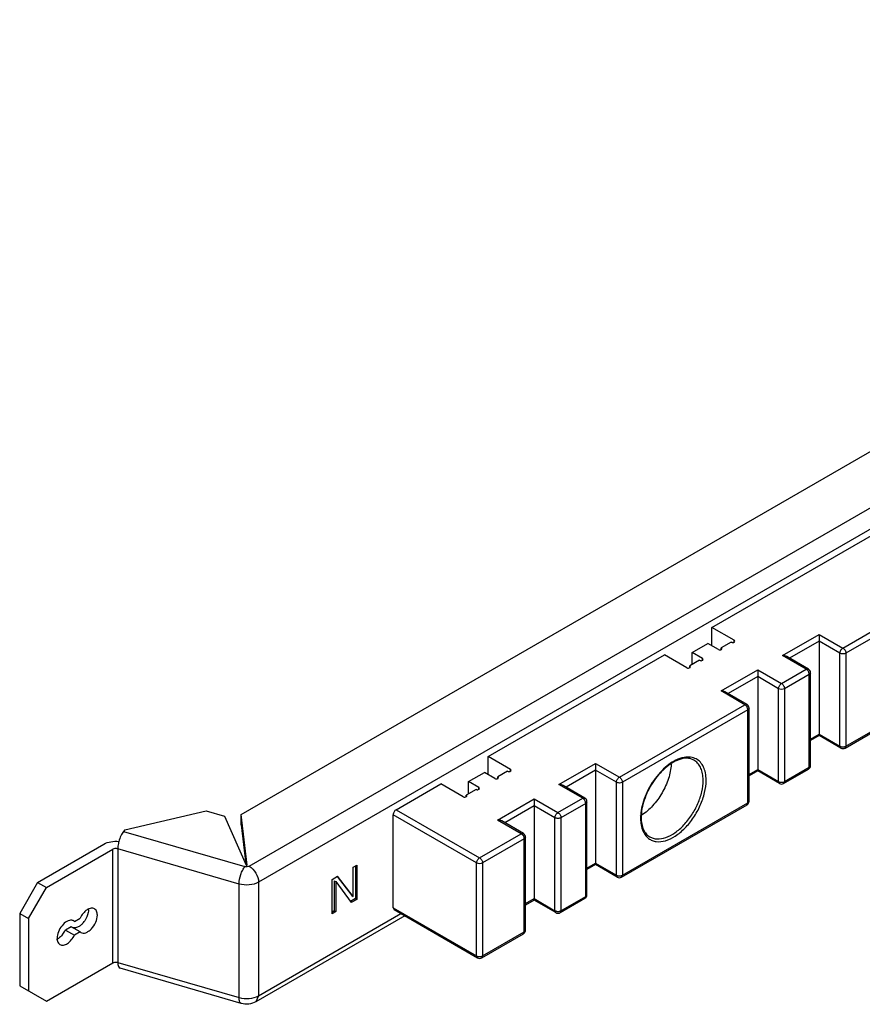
# Model space of a CAD drawing. Header units: millimetres. Extents: x 61 to 470, y 241 to 500.
# Tile 1 of 2: x 61 to 260, y 241 to 474. Entities that reach past the tile are written whole.
import ezdxf

# ---------------------------------------------------------------- set-up
doc = ezdxf.new("R2010")
doc.units = ezdxf.units.MM
doc.header["$LTSCALE"] = 48.13141
doc.layers.get('0').update_dxf_attribs({"linetype": 'CONTINUOUS'})

msp = doc.modelspace()

# ---------------------------------------------------------------- linework, layer by layer
at = {"color": 7, "linetype": 'Continuous'}
for p, q in [((113.1, 285.63), (439.73, 474.2)), ((115.04, 273.36), (460.97, 473.08)), ((463.17, 469.28), (117.24, 269.56)), ((224.76, 330.01), (266.55, 354.13)), ((255.87, 325.11), (285.64, 342.3)), ((286.35, 341.07), (256.58, 323.88)), ((230.06, 326.95), (224.76, 330.01)), ((224.76, 325.68), (224.76, 330.01)), ((241.52, 323.35), (250.21, 328.37)), ((250.21, 328.37), (255.87, 325.11)), ((250.21, 328.37), (250.21, 304.36)), ((220.09, 324.05), (223.84, 326.21)), ((226.31, 324.78), (223.84, 326.21)), ((229.35, 326.54), (227.02, 325.19)), ((227.17, 324.99), (227.02, 325.19)), ((227.02, 324.84), (227.02, 325.19)), ((230.21, 326.74), (230.06, 326.95)), ((230.06, 326.59), (230.06, 326.95)), ((250.21, 326.74), (243.22, 322.71)), ((255.16, 323.88), (250.21, 326.74)), ((171.72, 299.39), (213.51, 323.52)), ((218.82, 320.45), (213.51, 323.52)), ((222.57, 322.62), (220.09, 324.05)), ((220.09, 321.19), (220.09, 324.05)), ((222.71, 322.41), (222.57, 322.62)), ((222.57, 322.26), (222.57, 322.62)), ((247.17, 320.09), (241.52, 323.35)), ((247.67, 320.14), (242.52, 323.11)), ((255.16, 301.84), (255.16, 323.88)), ((256.58, 323.88), (256.58, 301.84)), ((221.86, 322.21), (219.53, 320.86)), ((219.67, 320.66), (219.53, 320.86)), ((219.53, 320.51), (219.53, 320.86)), ((241.3, 316.7), (247.17, 320.09)), ((247.17, 320.09), (247.67, 320.14)), ((226.95, 314.94), (235.65, 319.96)), ((235.65, 318.33), (228.66, 314.3)), ((235.65, 319.96), (241.3, 316.7)), ((235.65, 319.96), (235.65, 295.95)), ((240.6, 315.47), (235.65, 318.33)), ((247.88, 318.86), (242.01, 315.47)), ((248.17, 319.27), (247.88, 318.86)), ((247.88, 296.82), (247.88, 318.86)), ((248.17, 297.22), (248.17, 319.27)), ((256.37, 301.38), (286.14, 318.57)), ((256.58, 301.84), (286.35, 319.02)), ((240.6, 293.43), (240.6, 315.47)), ((242.01, 315.47), (242.01, 293.43)), ((232.61, 311.68), (226.95, 314.94)), ((233.11, 311.73), (227.95, 314.7)), ((202.84, 294.49), (232.61, 311.68)), ((232.61, 311.68), (233.11, 311.73)), ((233.61, 310.86), (233.31, 310.45)), ((233.61, 288.81), (233.61, 310.86)), ((233.31, 310.45), (203.54, 293.27)), ((233.31, 288.41), (233.31, 310.45)), ((248.17, 303.52), (250.21, 304.7)), ((250.21, 304.36), (248.17, 303.18)), ((250.21, 304.7), (255.16, 301.84)), ((250.21, 304.37), (250.21, 304.36)), ((255.37, 301.38), (250.21, 304.36)), ((255.37, 301.38), (255.16, 301.84)), ((256.58, 301.84), (256.37, 301.38)), ((177.03, 296.33), (171.72, 299.39)), ((171.72, 295.06), (171.72, 299.39)), ((188.48, 292.73), (197.18, 297.76)), ((197.18, 297.76), (202.84, 294.49)), ((197.18, 297.76), (197.18, 273.74)), ((242.01, 293.43), (247.88, 296.82)), ((247.67, 296.36), (247.88, 296.82)), ((247.88, 296.82), (248.17, 297.22)), ((167.06, 293.43), (170.81, 295.59)), ((173.28, 294.16), (170.81, 295.59)), ((176.32, 295.92), (173.99, 294.57)), ((174.13, 294.37), (173.99, 294.57)), ((173.99, 294.22), (173.99, 294.57)), ((177.17, 296.12), (177.03, 296.33)), ((177.03, 295.97), (177.03, 296.33)), ((197.18, 296.12), (190.19, 292.09)), ((202.13, 293.27), (197.18, 296.12)), ((233.61, 295.11), (235.65, 296.29)), ((235.65, 295.95), (233.61, 294.77)), ((235.65, 296.29), (240.6, 293.43)), ((235.65, 295.96), (235.65, 295.95)), ((240.8, 292.97), (235.65, 295.95)), ((241.8, 292.97), (247.67, 296.36)), ((149.88, 286.77), (160.48, 292.9)), ((165.79, 289.84), (160.48, 292.9)), ((169.53, 292), (167.06, 293.43)), ((167.06, 290.57), (167.06, 293.43)), ((194.14, 289.47), (188.48, 292.73)), ((194.64, 289.52), (189.48, 292.5)), ((202.13, 271.22), (202.13, 293.27)), ((203.54, 293.27), (203.54, 271.22)), ((240.8, 292.97), (240.6, 293.43)), ((242.01, 293.43), (241.8, 292.97)), ((168.83, 291.59), (166.49, 290.24)), ((166.64, 290.04), (166.49, 290.24)), ((166.49, 289.89), (166.49, 290.24)), ((169.68, 291.8), (169.53, 292)), ((169.53, 291.65), (169.53, 292)), ((173.92, 284.32), (182.61, 289.35)), ((182.61, 287.71), (175.62, 283.68)), ((182.61, 289.35), (188.27, 286.08)), ((182.61, 289.35), (182.61, 265.33)), ((187.56, 284.86), (182.61, 287.71)), ((188.27, 286.08), (194.14, 289.47)), ((194.85, 288.24), (188.98, 284.86)), ((194.14, 289.47), (194.64, 289.52)), ((195.14, 288.65), (194.85, 288.24)), ((194.85, 266.2), (194.85, 288.24)), ((195.14, 266.61), (195.14, 288.65)), ((203.34, 270.76), (233.11, 287.95)), ((203.54, 271.22), (233.31, 288.41)), ((233.11, 287.95), (233.31, 288.41)), ((233.31, 288.41), (233.61, 288.81)), ((85.55, 281.97), (104.79, 286.53)), ((104.79, 286.53), (109.18, 285.26)), ((109.18, 285.26), (114.32, 273.62)), ((114.55, 273.64), (113.1, 285.63)), ((113.1, 283.18), (113.1, 285.63)), ((168.97, 274.12), (149.17, 285.55)), ((149.17, 263.5), (149.17, 285.55)), ((149.88, 286.77), (169.67, 275.34)), ((113.1, 283.18), (114.23, 273.82)), ((179.57, 281.06), (173.92, 284.32)), ((180.07, 281.11), (174.92, 284.09)), ((187.56, 262.81), (187.56, 284.86)), ((188.98, 284.86), (188.98, 262.81)), ((85.55, 281.97), (85.23, 281.61)), ((85.23, 281.61), (114, 273.26)), ((169.67, 275.34), (179.57, 281.06)), ((179.57, 281.06), (180.07, 281.11)), ((64.81, 269.51), (80.56, 278.6)), ((180.28, 279.83), (170.38, 274.12)), ((180.57, 280.24), (180.28, 279.83)), ((180.28, 257.79), (180.28, 279.83)), ((180.57, 258.2), (180.57, 280.24)), ((66.93, 268.28), (82.68, 277.38)), ((82.68, 250.43), (82.68, 277.38)), ((83.84, 277.48), (83.84, 250.54)), ((112.61, 269.13), (83.84, 277.48)), ((139.68, 273.13), (140.57, 273.64)), ((140.21, 273.44), (140.21, 265.68)), ((140.57, 273.64), (140.57, 265.48)), ((168.97, 252.07), (168.97, 274.12)), ((170.38, 274.12), (170.38, 252.07)), ((195.14, 272.9), (197.18, 274.08)), ((197.18, 273.74), (195.14, 272.56)), ((197.18, 274.08), (202.13, 271.22)), ((197.18, 273.76), (197.18, 273.74)), ((202.34, 270.76), (197.18, 273.74)), ((134.67, 270.24), (136, 271.01)), ((139.68, 266.18), (136, 271.01)), ((139.68, 266.18), (139.68, 273.13)), ((202.34, 270.76), (202.13, 271.22)), ((203.54, 271.22), (203.34, 270.76)), ((64.81, 269.51), (60.57, 262.16)), ((64.81, 269.51), (66.93, 268.28)), ((112.61, 242.19), (112.61, 269.13)), ((117.24, 269.56), (117.24, 242.62)), ((134.67, 262.07), (134.67, 270.24)), ((135.2, 269.91), (135.56, 269.71)), ((135.2, 269.91), (135.2, 262.79)), ((135.56, 269.71), (139.24, 264.71)), ((135.56, 269.71), (135.56, 262.59)), ((135.87, 270.91), (139.33, 266.39)), ((62.69, 260.93), (66.93, 268.28)), ((139.33, 266.39), (139.68, 266.18)), ((194.85, 266.2), (195.14, 266.61)), ((140.21, 265.68), (139.06, 265.02)), ((140.57, 265.48), (139.24, 264.71)), ((140.21, 265.68), (140.57, 265.48)), ((180.57, 264.49), (182.61, 265.67)), ((182.61, 265.33), (180.57, 264.15)), ((182.61, 265.67), (187.56, 262.81)), ((182.61, 265.35), (182.61, 265.33)), ((187.77, 262.35), (182.61, 265.33)), ((188.77, 262.35), (194.64, 265.74)), ((188.98, 262.81), (194.85, 266.2)), ((194.64, 265.74), (194.85, 266.2)), ((60.57, 262.16), (60.57, 245.01)), ((60.57, 262.16), (62.69, 260.93)), ((78.5, 263.12), (78.31, 263.25)), ((117.24, 242.62), (151, 262.11)), ((135.2, 262.79), (134.67, 262.48)), ((135.56, 262.59), (134.67, 262.07)), ((135.2, 262.79), (135.56, 262.59)), ((149.17, 263.5), (168.97, 252.07)), ((149.17, 263.5), (149.38, 263.05)), ((149.38, 263.05), (169.17, 251.62)), ((187.77, 262.35), (187.56, 262.81)), ((188.98, 262.81), (188.77, 262.35)), ((62.69, 260.93), (62.69, 243.79)), ((73.55, 260.26), (73.36, 260.4)), ((73.55, 260.26), (74.88, 261.03)), ((151.9, 261.59), (116.59, 241.2)), ((72.76, 258.99), (71.43, 258.22)), ((71.43, 258.22), (73.55, 257)), ((74.88, 257.76), (72.76, 258.99)), ((74.88, 257.76), (73.55, 257)), ((74.88, 257.76), (75.07, 257.63)), ((170.17, 251.62), (180.07, 257.33)), ((170.38, 252.07), (180.28, 257.79)), ((180.07, 257.33), (180.28, 257.79)), ((180.28, 257.79), (180.57, 258.2)), ((69.93, 254.91), (70.12, 254.77)), ((66.93, 241.34), (82.68, 250.43)), ((83.84, 250.54), (112.61, 242.19)), ((169.17, 251.62), (168.97, 252.07)), ((170.38, 252.07), (170.17, 251.62)), ((113.14, 240.81), (84.37, 249.16)), ((60.57, 245.01), (66.93, 241.34)), ((117.24, 242.62), (116.59, 241.2))]:
    msp.add_line(p, q, dxfattribs=at)
for centre, radius, start, end in [((247.17, 319.27), 1, 0, 60.0006), ((232.61, 310.86), 1, 0, 60.0006), ((255.87, 302.25), 1, 240.0006, 299.9999), ((219.37, 292.64), 6.65, 103.8789, 105.1313), ((247.17, 297.22), 1, 299.9999, 360), ((213.28, 293.72), 9.43, 359.9738, 3.223), ((213.53, 293.72), 9.88, 359.9738, 3.223), ((241.3, 293.84), 1, 240.0006, 299.9999), ((194.14, 288.65), 1, 0, 60.0006), ((232.61, 288.81), 1, 299.9999, 360), ((202.52, 294.21), 10.38, 300.4419, 302.5896), ((218.33, 284.73), 10.47, 178.8931, 179.9965), ((217.9, 284.73), 10.04, 179.9885, 182.1312), ((217.42, 284.71), 9.56, 182.1398, 183.2468), ((179.57, 280.24), 1, 0, 60.0006), ((213.73, 284.01), 5.79, 200.8092, 201.2939), ((202.84, 271.63), 1, 240.0006, 299.9999), ((194.14, 266.61), 1, 299.9999, 360), ((73.98, 262.99), 2.89, 359.9796, 3.1546), ((188.27, 263.22), 1, 240.0006, 299.9999), ((72.82, 259.45), 1.1, 60.0754, 65.8402), ((71.5, 263.42), 5.41, 320.6663, 326.3347), ((66.42, 260.66), 5.57, 322.1651, 334.0824), ((179.57, 258.2), 1, 299.9999, 360), ((68.32, 258.35), 2.55, 291.6494, 296.2897), ((169.67, 252.48), 1, 240.0006, 299.9999)]:
    msp.add_arc(centre, radius, start, end, dxfattribs=at)
for points, knots in [([(226.31, 324.78), (226.43, 324.71), (226.7, 324.67), (226.97, 324.74), (227.07, 324.81)], [0, 0, 0, 0, 0.51102, 1, 1, 1, 1]), ([(227.07, 324.81), (227.08, 324.83), (227.13, 324.87), (227.17, 324.94), (227.17, 324.99)], [0, 0, 0, 0, 0.284562, 1, 1, 1, 1]), ([(229.35, 326.54), (229.43, 326.49), (229.62, 326.44), (229.93, 326.45), (230.21, 326.61), (230.21, 326.74)], [0, 0, 0, 0, 0.277733, 0.577391, 1, 1, 1, 1]), ([(255.16, 323.88), (255.16, 324.13), (255.33, 324.6), (255.66, 324.99), (255.87, 325.11)], [0, 0, 0, 0, 0.500002, 1, 1, 1, 1]), ([(255.87, 325.11), (256.08, 324.99), (256.41, 324.6), (256.58, 324.13), (256.58, 323.88)], [0, 0, 0, 0, 0.499999, 1, 1, 1, 1]), ([(221.86, 322.21), (221.94, 322.16), (222.12, 322.12), (222.43, 322.12), (222.71, 322.28), (222.71, 322.41)], [0, 0, 0, 0, 0.277733, 0.577391, 1, 1, 1, 1]), ([(242.52, 323.11), (242.44, 323.16), (242.13, 323.3), (241.78, 323.35), (241.52, 323.35)], [0, 0, 0, 0, 0.24463, 1, 1, 1, 1]), ([(256.58, 323.88), (256.37, 323.76), (255.87, 323.67), (255.37, 323.76), (255.16, 323.88)], [0, 0, 0, 0, 0.499999, 1, 1, 1, 1]), ([(218.82, 320.45), (218.93, 320.39), (219.2, 320.34), (219.47, 320.41), (219.57, 320.49)], [0, 0, 0, 0, 0.51102, 1, 1, 1, 1]), ([(219.57, 320.49), (219.59, 320.5), (219.64, 320.54), (219.67, 320.61), (219.67, 320.66)], [0, 0, 0, 0, 0.284562, 1, 1, 1, 1]), ([(247.4, 319.91), (247.38, 319.93), (247.31, 319.99), (247.23, 320.05), (247.17, 320.09)], [0, 0, 0, 0, 0.262955, 1, 1, 1, 1]), ([(247.67, 319.56), (247.62, 319.66), (247.53, 319.78), (247.43, 319.89), (247.4, 319.91)], [0, 0, 0, 0, 0.756953, 1, 1, 1, 1]), ([(247.84, 319.15), (247.83, 319.18), (247.79, 319.33), (247.73, 319.46), (247.67, 319.56)], [0, 0, 0, 0, 0.243047, 1, 1, 1, 1]), ([(247.88, 318.86), (247.88, 318.88), (247.88, 318.98), (247.86, 319.08), (247.84, 319.15)], [0, 0, 0, 0, 0.236441, 1, 1, 1, 1]), ([(240.6, 315.47), (240.6, 315.72), (240.76, 316.19), (241.09, 316.58), (241.3, 316.7)], [0, 0, 0, 0, 0.500002, 1, 1, 1, 1]), ([(242.01, 315.47), (241.8, 315.35), (241.3, 315.26), (240.81, 315.35), (240.6, 315.47)], [0, 0, 0, 0, 0.499999, 1, 1, 1, 1]), ([(241.3, 316.7), (241.51, 316.58), (241.85, 316.19), (242.01, 315.72), (242.01, 315.47)], [0, 0, 0, 0, 0.499999, 1, 1, 1, 1]), ([(227.95, 314.7), (227.88, 314.75), (227.56, 314.89), (227.21, 314.94), (226.95, 314.94)], [0, 0, 0, 0, 0.24463, 1, 1, 1, 1]), ([(232.84, 311.5), (232.82, 311.52), (232.75, 311.58), (232.67, 311.64), (232.61, 311.68)], [0, 0, 0, 0, 0.262955, 1, 1, 1, 1]), ([(233.11, 311.15), (233.05, 311.25), (232.96, 311.37), (232.86, 311.48), (232.84, 311.5)], [0, 0, 0, 0, 0.756953, 1, 1, 1, 1]), ([(233.28, 310.74), (233.27, 310.77), (233.23, 310.92), (233.16, 311.05), (233.11, 311.15)], [0, 0, 0, 0, 0.243047, 1, 1, 1, 1]), ([(233.31, 310.45), (233.31, 310.47), (233.31, 310.57), (233.29, 310.67), (233.28, 310.74)], [0, 0, 0, 0, 0.236441, 1, 1, 1, 1]), ([(255.16, 301.84), (255.18, 301.83), (255.27, 301.78), (255.36, 301.75), (255.43, 301.73)], [0, 0, 0, 0, 0.23644, 1, 1, 1, 1]), ([(255.43, 301.73), (255.46, 301.72), (255.61, 301.68), (255.76, 301.67), (255.87, 301.67)], [0, 0, 0, 0, 0.243047, 1, 1, 1, 1]), ([(255.87, 301.67), (255.98, 301.67), (256.13, 301.68), (256.28, 301.72), (256.31, 301.73)], [0, 0, 0, 0, 0.756953, 1, 1, 1, 1]), ([(256.31, 301.73), (256.34, 301.73), (256.43, 301.76), (256.52, 301.8), (256.58, 301.84)], [0, 0, 0, 0, 0.262956, 1, 1, 1, 1]), ([(217.64, 299.06), (216.36, 298.71), (214.5, 297.61), (212.41, 295.61), (210.41, 293.08), (208.57, 289.55), (207.89, 286.43), (207.86, 284.93)], [0, 0, 0, 0, 0.218827, 0.345901, 0.480189, 0.752215, 1, 1, 1, 1]), ([(220.77, 298.94), (220.33, 299.13), (219.31, 299.35), (218.29, 299.22), (217.78, 299.09)], [0, 0, 0, 0, 0.474818, 1, 1, 1, 1]), ([(220.53, 298.52), (220.3, 298.66), (219.77, 298.88), (218.53, 299.05), (216.96, 298.73), (215.21, 297.85), (212.99, 296.17), (210.57, 293.28), (208.6, 289.26), (208, 286.33), (208, 284.94)], [0, 0, 0, 0, 0.039463, 0.0814, 0.177851, 0.264101, 0.361258, 0.577453, 0.800128, 1, 1, 1, 1]), ([(215.13, 297.56), (215.07, 296.41), (214.57, 294.02), (213.06, 290.67), (210.9, 287.69), (209.08, 286.08), (208.11, 285.46)], [0, 0, 0, 0, 0.239354, 0.500457, 0.761334, 1, 1, 1, 1]), ([(222.69, 294.25), (222.67, 294.72), (222.54, 295.62), (222.11, 296.85), (221.45, 297.85), (220.85, 298.34), (220.53, 298.52)], [0, 0, 0, 0, 0.285961, 0.543997, 0.778675, 1, 1, 1, 1]), ([(223.4, 294.27), (223.37, 294.81), (223.22, 295.83), (222.7, 297.21), (221.88, 298.29), (221.15, 298.77), (220.77, 298.94)], [0, 0, 0, 0, 0.287687, 0.54483, 0.777897, 1, 1, 1, 1]), ([(174.04, 294.2), (174.05, 294.21), (174.1, 294.25), (174.13, 294.32), (174.13, 294.37)], [0, 0, 0, 0, 0.284562, 1, 1, 1, 1]), ([(176.32, 295.92), (176.4, 295.87), (176.59, 295.83), (176.89, 295.83), (177.17, 295.99), (177.17, 296.12)], [0, 0, 0, 0, 0.277733, 0.577391, 1, 1, 1, 1]), ([(202.13, 293.27), (202.13, 293.51), (202.3, 293.99), (202.63, 294.37), (202.84, 294.49)], [0, 0, 0, 0, 0.500002, 1, 1, 1, 1]), ([(202.84, 294.49), (203.05, 294.37), (203.38, 293.99), (203.54, 293.51), (203.54, 293.27)], [0, 0, 0, 0, 0.499999, 1, 1, 1, 1]), ([(173.28, 294.16), (173.4, 294.1), (173.67, 294.05), (173.94, 294.12), (174.04, 294.2)], [0, 0, 0, 0, 0.51102, 1, 1, 1, 1]), ([(189.48, 292.5), (189.41, 292.54), (189.1, 292.68), (188.74, 292.73), (188.48, 292.73)], [0, 0, 0, 0, 0.24463, 1, 1, 1, 1]), ([(203.54, 293.27), (203.33, 293.14), (202.84, 293.05), (202.34, 293.14), (202.13, 293.27)], [0, 0, 0, 0, 0.499999, 1, 1, 1, 1]), ([(209.78, 279.93), (210.04, 279.74), (210.61, 279.42), (211.96, 279.08), (213.92, 279.33), (216.25, 280.49), (218.51, 282.39), (220.51, 284.87), (222.1, 287.73), (223.14, 290.71), (223.41, 292.75), (223.41, 293.71)], [0, 0, 0, 0, 0.043036, 0.087152, 0.184462, 0.299958, 0.433014, 0.577966, 0.726574, 0.869882, 1, 1, 1, 1]), ([(210.03, 280.33), (210.29, 280.18), (210.86, 279.95), (212.16, 279.76), (214, 280.12), (216.16, 281.3), (218.24, 283.14), (220.07, 285.49), (221.52, 288.16), (222.46, 290.93), (222.71, 292.82), (222.71, 293.71)], [0, 0, 0, 0, 0.042879, 0.087528, 0.186935, 0.30425, 0.437978, 0.582387, 0.72961, 0.871254, 1, 1, 1, 1]), ([(240.6, 293.43), (240.62, 293.42), (240.7, 293.37), (240.79, 293.34), (240.86, 293.32)], [0, 0, 0, 0, 0.23644, 1, 1, 1, 1]), ([(240.86, 293.32), (240.9, 293.31), (241.04, 293.27), (241.19, 293.26), (241.3, 293.26)], [0, 0, 0, 0, 0.243047, 1, 1, 1, 1]), ([(241.3, 293.26), (241.42, 293.26), (241.57, 293.27), (241.71, 293.31), (241.74, 293.32)], [0, 0, 0, 0, 0.756953, 1, 1, 1, 1]), ([(241.74, 293.32), (241.77, 293.32), (241.86, 293.35), (241.95, 293.39), (242.01, 293.43)], [0, 0, 0, 0, 0.262956, 1, 1, 1, 1]), ([(165.79, 289.84), (165.9, 289.77), (166.17, 289.72), (166.44, 289.79), (166.54, 289.87)], [0, 0, 0, 0, 0.51102, 1, 1, 1, 1]), ([(166.54, 289.87), (166.56, 289.88), (166.61, 289.93), (166.64, 289.99), (166.64, 290.04)], [0, 0, 0, 0, 0.284562, 1, 1, 1, 1]), ([(168.83, 291.59), (168.9, 291.55), (169.09, 291.5), (169.4, 291.5), (169.68, 291.66), (169.68, 291.8)], [0, 0, 0, 0, 0.277733, 0.577391, 1, 1, 1, 1]), ([(194.37, 289.29), (194.35, 289.31), (194.28, 289.38), (194.2, 289.43), (194.14, 289.47)], [0, 0, 0, 0, 0.262955, 1, 1, 1, 1]), ([(194.64, 288.94), (194.58, 289.04), (194.5, 289.16), (194.39, 289.27), (194.37, 289.29)], [0, 0, 0, 0, 0.756953, 1, 1, 1, 1]), ([(194.81, 288.53), (194.8, 288.56), (194.76, 288.71), (194.7, 288.84), (194.64, 288.94)], [0, 0, 0, 0, 0.243047, 1, 1, 1, 1]), ([(194.85, 288.24), (194.85, 288.27), (194.84, 288.36), (194.83, 288.46), (194.81, 288.53)], [0, 0, 0, 0, 0.236441, 1, 1, 1, 1]), ([(149.88, 286.77), (149.67, 286.65), (149.33, 286.27), (149.17, 285.79), (149.17, 285.55)], [0, 0, 0, 0, 0.499998, 1, 1, 1, 1]), ([(187.56, 284.86), (187.56, 285.1), (187.73, 285.58), (188.06, 285.96), (188.27, 286.08)], [0, 0, 0, 0, 0.500002, 1, 1, 1, 1]), ([(188.27, 286.08), (188.48, 285.96), (188.81, 285.58), (188.98, 285.1), (188.98, 284.86)], [0, 0, 0, 0, 0.499999, 1, 1, 1, 1]), ([(174.92, 284.09), (174.84, 284.13), (174.53, 284.27), (174.18, 284.32), (173.92, 284.32)], [0, 0, 0, 0, 0.24463, 1, 1, 1, 1]), ([(188.98, 284.86), (188.77, 284.73), (188.27, 284.64), (187.77, 284.73), (187.56, 284.86)], [0, 0, 0, 0, 0.499999, 1, 1, 1, 1]), ([(207.87, 284.17), (207.89, 283.97), (207.95, 283.22), (208.12, 282.48), (208.32, 281.96)], [0, 0, 0, 0, 0.265146, 1, 1, 1, 1]), ([(208, 284.94), (208, 284.41), (208.08, 283.43), (208.47, 282.09), (209.12, 281.02), (209.72, 280.52), (210.03, 280.33)], [0, 0, 0, 0, 0.299192, 0.561622, 0.791083, 1, 1, 1, 1]), ([(85.23, 281.61), (84.97, 281.31), (84.51, 280.52), (84.21, 279.67), (84.08, 279.19)], [0, 0, 0, 0, 0.454484, 1, 1, 1, 1]), ([(179.8, 280.88), (179.78, 280.9), (179.71, 280.97), (179.64, 281.02), (179.57, 281.06)], [0, 0, 0, 0, 0.262955, 1, 1, 1, 1]), ([(180.07, 280.53), (180.02, 280.63), (179.93, 280.75), (179.83, 280.86), (179.8, 280.88)], [0, 0, 0, 0, 0.756953, 1, 1, 1, 1]), ([(180.24, 280.12), (180.23, 280.15), (180.19, 280.3), (180.13, 280.43), (180.07, 280.53)], [0, 0, 0, 0, 0.243047, 1, 1, 1, 1]), ([(208.34, 281.91), (208.49, 281.51), (208.88, 280.77), (209.46, 280.17), (209.78, 279.93)], [0, 0, 0, 0, 0.519225, 1, 1, 1, 1]), ([(80.56, 278.6), (81.07, 278.89), (82.25, 279.27), (83.49, 279.31), (84.12, 279.24)], [0, 0, 0, 0, 0.475845, 1, 1, 1, 1]), ([(84.08, 279.19), (84.05, 279.05), (83.91, 278.48), (83.84, 277.91), (83.84, 277.48)], [0, 0, 0, 0, 0.266298, 1, 1, 1, 1]), ([(180.28, 279.83), (180.28, 279.86), (180.28, 279.95), (180.26, 280.05), (180.24, 280.12)], [0, 0, 0, 0, 0.236441, 1, 1, 1, 1]), ([(83.84, 277.48), (83.74, 277.51), (83.36, 277.58), (82.94, 277.52), (82.68, 277.38)], [0, 0, 0, 0, 0.256331, 1, 1, 1, 1]), ([(115.04, 273.36), (114.99, 273.33), (114.74, 273.22), (114.46, 273.19), (114.25, 273.21)], [0, 0, 0, 0, 0.228548, 1, 1, 1, 1]), ([(115.04, 273.36), (115.69, 272.98), (116.72, 271.8), (117.24, 270.31), (117.24, 269.56)], [0, 0, 0, 0, 0.499918, 1, 1, 1, 1]), ([(168.97, 274.12), (168.97, 274.36), (169.13, 274.84), (169.46, 275.22), (169.67, 275.34)], [0, 0, 0, 0, 0.500002, 1, 1, 1, 1]), ([(170.38, 274.12), (170.17, 274), (169.67, 273.9), (169.18, 274), (168.97, 274.12)], [0, 0, 0, 0, 0.499999, 1, 1, 1, 1]), ([(169.67, 275.34), (169.88, 275.22), (170.22, 274.84), (170.38, 274.36), (170.38, 274.12)], [0, 0, 0, 0, 0.499999, 1, 1, 1, 1]), ([(112.61, 269.13), (112.61, 269.9), (112.85, 271.05), (113.41, 272.41), (113.79, 273.02), (114, 273.26)], [0, 0, 0, 0, 0.519148, 0.781521, 1, 1, 1, 1]), ([(202.13, 271.22), (202.15, 271.21), (202.24, 271.16), (202.33, 271.13), (202.4, 271.11)], [0, 0, 0, 0, 0.23644, 1, 1, 1, 1]), ([(202.4, 271.11), (202.43, 271.1), (202.58, 271.06), (202.73, 271.05), (202.84, 271.05)], [0, 0, 0, 0, 0.243047, 1, 1, 1, 1]), ([(202.84, 271.05), (202.95, 271.05), (203.1, 271.06), (203.24, 271.1), (203.28, 271.11)], [0, 0, 0, 0, 0.756953, 1, 1, 1, 1]), ([(203.28, 271.11), (203.3, 271.12), (203.39, 271.15), (203.48, 271.18), (203.54, 271.22)], [0, 0, 0, 0, 0.262956, 1, 1, 1, 1]), ([(117.24, 269.56), (116.58, 269.18), (115, 268.78), (113.39, 268.9), (112.61, 269.13)], [0, 0, 0, 0, 0.483321, 1, 1, 1, 1]), ([(78.31, 263.26), (78.08, 263.39), (77.41, 263.47), (76.45, 263.01), (75.55, 262.18), (75.08, 261.44), (74.88, 261.03)], [0, 0, 0, 0, 0.184352, 0.414806, 0.694958, 1, 1, 1, 1]), ([(75.07, 257.63), (75.23, 257.53), (75.64, 257.43), (76.29, 257.56), (76.96, 257.93), (77.84, 258.71), (78.67, 259.98), (78.99, 261.19), (78.99, 261.77)], [0, 0, 0, 0, 0.08725, 0.186956, 0.304631, 0.438752, 0.730119, 1, 1, 1, 1]), ([(76.87, 262.99), (76.87, 262.78), (76.77, 261.87), (76.39, 261.01), (76, 260.42)], [0, 0, 0, 0, 0.228649, 1, 1, 1, 1]), ([(78.99, 261.77), (78.99, 261.91), (78.96, 262.39), (78.76, 262.89), (78.5, 263.12)], [0, 0, 0, 0, 0.288439, 1, 1, 1, 1]), ([(187.56, 262.81), (187.58, 262.8), (187.67, 262.75), (187.76, 262.72), (187.83, 262.7)], [0, 0, 0, 0, 0.23644, 1, 1, 1, 1]), ([(187.83, 262.7), (187.87, 262.69), (188.01, 262.65), (188.16, 262.64), (188.27, 262.64)], [0, 0, 0, 0, 0.243047, 1, 1, 1, 1]), ([(188.27, 262.64), (188.38, 262.64), (188.53, 262.65), (188.68, 262.69), (188.71, 262.7)], [0, 0, 0, 0, 0.756953, 1, 1, 1, 1]), ([(188.71, 262.7), (188.74, 262.71), (188.83, 262.74), (188.92, 262.77), (188.98, 262.81)], [0, 0, 0, 0, 0.262956, 1, 1, 1, 1]), ([(72.94, 260.54), (72.55, 260.59), (71.61, 260.28), (70.52, 259.26), (69.7, 257.86), (69.44, 256.78), (69.44, 256.26)], [0, 0, 0, 0, 0.198303, 0.456176, 0.740258, 1, 1, 1, 1]), ([(75.68, 259.99), (75.63, 259.92), (75.39, 259.65), (75.13, 259.41), (74.93, 259.25)], [0, 0, 0, 0, 0.25954, 1, 1, 1, 1]), ([(70.82, 257.24), (70.72, 257.11), (70.33, 256.65), (69.85, 256.26), (69.45, 256.06)], [0, 0, 0, 0, 0.270338, 1, 1, 1, 1]), ([(70.12, 254.77), (70.35, 254.63), (71.02, 254.55), (71.98, 255.01), (72.88, 255.85), (73.35, 256.59), (73.55, 257)], [0, 0, 0, 0, 0.184352, 0.414806, 0.694958, 1, 1, 1, 1]), ([(73.85, 258.73), (73.81, 258.72), (73.65, 258.7), (73.49, 258.7), (73.37, 258.71)], [0, 0, 0, 0, 0.261867, 1, 1, 1, 1]), ([(74.93, 259.25), (74.84, 259.18), (74.51, 258.96), (74.13, 258.79), (73.85, 258.73)], [0, 0, 0, 0, 0.274239, 1, 1, 1, 1]), ([(69.44, 256.26), (69.44, 256.12), (69.47, 255.64), (69.67, 255.14), (69.93, 254.91)], [0, 0, 0, 0, 0.288439, 1, 1, 1, 1]), ([(82.68, 250.43), (82.76, 250.48), (83.13, 250.62), (83.55, 250.62), (83.84, 250.54)], [0, 0, 0, 0, 0.231909, 1, 1, 1, 1]), ([(83.84, 250.54), (83.84, 250.36), (83.86, 250.04), (83.96, 249.55), (84.18, 249.21), (84.37, 249.16)], [0, 0, 0, 0, 0.341398, 0.621056, 1, 1, 1, 1]), ([(168.97, 252.07), (168.99, 252.06), (169.07, 252.02), (169.16, 251.98), (169.23, 251.96)], [0, 0, 0, 0, 0.23644, 1, 1, 1, 1]), ([(169.23, 251.96), (169.27, 251.95), (169.41, 251.92), (169.56, 251.9), (169.67, 251.9)], [0, 0, 0, 0, 0.243047, 1, 1, 1, 1]), ([(169.67, 251.9), (169.79, 251.9), (169.94, 251.92), (170.08, 251.95), (170.11, 251.96)], [0, 0, 0, 0, 0.756953, 1, 1, 1, 1]), ([(170.11, 251.96), (170.14, 251.97), (170.23, 252), (170.32, 252.04), (170.38, 252.07)], [0, 0, 0, 0, 0.262956, 1, 1, 1, 1]), ([(112.61, 242.19), (113.39, 241.96), (115, 241.83), (116.58, 242.24), (117.24, 242.62)], [0, 0, 0, 0, 0.516569, 1, 1, 1, 1]), ([(113.14, 240.81), (112.95, 240.86), (112.73, 241.2), (112.63, 241.69), (112.61, 242.01), (112.61, 242.19)], [0, 0, 0, 0, 0.378844, 0.659036, 1, 1, 1, 1]), ([(116.59, 241.2), (116.08, 240.9), (114.92, 240.54), (113.71, 240.64), (113.14, 240.81)], [0, 0, 0, 0, 0.498554, 1, 1, 1, 1])]:
    msp.add_open_spline(points, degree=3, knots=knots, dxfattribs=at)
for points in [[(114.32, 273.62), (114.39, 273.6), (114.48, 273.61), (114.55, 273.64)], [(114.25, 273.21), (114.17, 273.22), (114.08, 273.24), (114, 273.26)], [(73.27, 260.45), (73.16, 260.49), (73.05, 260.53), (72.94, 260.54)], [(73.37, 258.71), (73.26, 258.73), (73.15, 258.76), (73.04, 258.8)]]:
    msp.add_open_spline(points, degree=3, dxfattribs=at)

doc.saveas('drawing.dxf')
